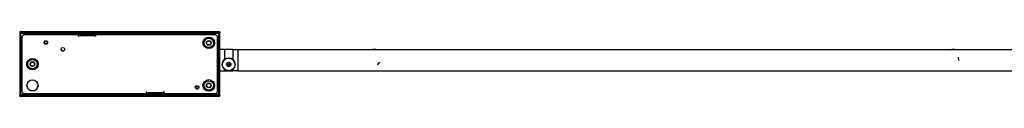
# Model space of a CAD drawing. Header units: millimetres. Extents: x 1587 to 3383, y 1201 to 2916.
# Tile 2 of 3: x 1587 to 2743, y 2840 to 2916. Entities that reach past the tile are written whole.
import ezdxf

# ---------------------------------------------------------------- set-up
doc = ezdxf.new("R2010")
doc.units = ezdxf.units.MM
doc.header["$PDSIZE"] = -1

msp = doc.modelspace()

# ---------------------------------------------------------------- linework, layer by layer
at = {"color": 7, "linetype": 'Continuous', "lineweight": 25}
for p, q in [((1586.6, 2915.5), (1586.6, 2915.2)), ((1821.6, 2915.5), (1586.6, 2915.5)), ((1821.6, 2915.2), (1586.6, 2915.2)), ((1586.6, 2915.2), (1586.6, 2914.4)), ((1821.6, 2914.4), (1586.6, 2914.4)), ((1586.6, 2914.4), (1586.6, 2914.3)), ((1587.4, 2914.3), (1586.6, 2914.3)), ((1586.6, 2914.3), (1586.6, 2841.1)), ((1587.4, 2914.4), (1587.4, 2914.3)), ((1587.4, 2914.3), (1587.4, 2841.1)), ((1588, 2914.1), (1587.5, 2914.4)), ((1588, 2914.1), (1820.2, 2914.1)), ((1588, 2841.9), (1588, 2914.1)), ((1820.2, 2914.1), (1820.2, 2841.9)), ((1820.8, 2914.4), (1820.8, 2914.3)), ((1820.8, 2914.3), (1821.6, 2914.3)), ((1820.8, 2841.1), (1820.8, 2914.3)), ((1821.6, 2915.5), (1821.6, 2915.2)), ((1821.6, 2915.2), (1821.6, 2914.4)), ((1821.6, 2914.4), (1821.6, 2914.3)), ((1821.6, 2841.1), (1821.6, 2914.3)), ((1591.6, 2912.7), (1589.6, 2910.7)), ((1589.6, 2910.7), (1591.6, 2912.7)), ((1589.6, 2844.7), (1589.6, 2910.7)), ((1589.6, 2910.7), (1589.6, 2910.7)), ((1591.6, 2912.7), (1655.1, 2912.7)), ((1591.6, 2912.7), (1591.6, 2912.7)), ((1591.6, 2912.7), (1655.1, 2912.7)), ((1655.1, 2912.7), (1655.1, 2910.5)), ((1655.1, 2912.7), (1655.1, 2912.7)), ((1655.1, 2910.5), (1655.6, 2910.5)), ((1655.6, 2910.5), (1655.1, 2910.5)), ((1655.6, 2912.9), (1655.6, 2912.7)), ((1675.6, 2912.9), (1655.6, 2912.9)), ((1655.6, 2911), (1655.6, 2912.7)), ((1675.6, 2912.7), (1655.6, 2912.7)), ((1655.6, 2910.5), (1655.6, 2911)), ((1675.6, 2911), (1655.6, 2911)), ((1675.6, 2912.7), (1675.6, 2912.9)), ((1675.6, 2912.7), (1675.6, 2911)), ((1675.6, 2911), (1675.6, 2910.5)), ((1675.6, 2910.5), (1676.1, 2910.5)), ((1676.1, 2910.5), (1675.6, 2910.5)), ((1676.1, 2910.5), (1676.1, 2912.7)), ((1676.1, 2912.7), (1816.6, 2912.7)), ((1676.1, 2912.7), (1676.1, 2912.7)), ((1676.1, 2912.7), (1816.6, 2912.7)), ((1816.6, 2912.7), (1816.6, 2912.7)), ((1816.6, 2912.7), (1818.6, 2910.7)), ((1818.6, 2910.7), (1816.6, 2912.7)), ((1818.6, 2910.7), (1818.6, 2910.7)), ((1818.6, 2910.7), (1818.6, 2844.7)), ((1826.9, 2894.7), (1821.6, 2894.7)), ((1836.9, 2894.7), (1826.9, 2894.7)), ((1826.9, 2894.7), (1826.9, 2882.9)), ((1826.9, 2894.7), (1826.9, 2882.9)), ((1836.9, 2894.7), (1836.9, 2883.1)), ((1836.9, 2894.7), (1836.9, 2883.1)), ((1836.9, 2894.7), (1842.8, 2894.7)), ((1842.8, 2894.7), (1842.8, 2869.7)), ((2842.8, 2894.5), (1842.8, 2894.5)), ((2680.4, 2894.6), (2679.9, 2894.5)), ((1819.6, 2878), (1819.6, 2878)), ((1821.6, 2869.7), (1826.9, 2869.7)), ((1824.5, 2877.4), (1824.5, 2877.4)), ((1826.9, 2871.9), (1826.9, 2869.7)), ((1826.9, 2871.9), (1826.9, 2869.7)), ((1826.9, 2869.7), (1836.9, 2869.7)), ((1831.5, 2878.2), (1831.5, 2877.4)), ((1832.5, 2877.4), (1832.5, 2878.2)), ((1833, 2877.5), (1833, 2877.6)), ((1836.9, 2871.7), (1836.9, 2869.7)), ((1836.9, 2871.7), (1836.9, 2869.7)), ((1842.8, 2869.7), (1836.9, 2869.7)), ((1839.5, 2877.4), (1839.5, 2877.4)), ((1842.8, 2870), (2842.8, 2870)), ((1589.6, 2844.7), (1591.6, 2842.7)), ((1735.6, 2845), (1735.1, 2845)), ((1735.1, 2845), (1735.1, 2842.7)), ((1735.6, 2844.3), (1735.1, 2844.3)), ((1735.6, 2844.5), (1735.6, 2845)), ((1735.6, 2844.5), (1755.6, 2844.5)), ((1735.6, 2842.7), (1735.6, 2844.5)), ((1756.1, 2845), (1755.6, 2845)), ((1755.6, 2845), (1755.6, 2844.5)), ((1755.6, 2844.5), (1755.6, 2842.7)), ((1756.1, 2844.3), (1755.6, 2844.3)), ((1756.1, 2842.7), (1756.1, 2845)), ((1816.6, 2842.7), (1818.6, 2844.7)), ((1587.4, 2841.1), (1586.6, 2841.1)), ((1586.6, 2841.1), (1586.6, 2841)), ((1586.6, 2841), (1821.6, 2841)), ((1586.6, 2840.2), (1586.6, 2841)), ((1586.6, 2840.2), (1821.6, 2840.2)), ((1587.4, 2841.3), (1820.8, 2841.3)), ((1820.2, 2841.9), (1588, 2841.9)), ((1735.1, 2842.7), (1591.6, 2842.7)), ((1735.6, 2842.7), (1755.6, 2842.7)), ((1816.6, 2842.7), (1756.1, 2842.7)), ((1820.8, 2841.1), (1821.6, 2841.1)), ((1821.6, 2841.1), (1821.6, 2841)), ((1821.6, 2840.2), (1821.6, 2841))]:
    msp.add_line(p, q, dxfattribs=at)
at = {"color": 7, "linetype": 'Continuous'}
for p, q in [((2006.7, 2876.8), (2009.3, 2879.9)), ((2689.5, 2881.8), (2688.8, 2885.7))]:
    msp.add_line(p, q, dxfattribs=at)
at = {"color": 7, "linetype": 'Continuous', "lineweight": 25}
for centre, radius in [((1617.3, 2903.2), 2.12), ((1617.3, 2903.2), 1.65), ((1617.3, 2903.2), 1.55), ((1808.6, 2902.7), 6.8), ((1808.6, 2902.7), 5.51), ((1808.6, 2902.7), 2.74), ((1808.6, 2902.7), 2.42), ((1637.3, 2895.2), 2.12), ((1601.6, 2877.7), 6.8), ((1601.6, 2877.7), 5.51), ((1601.6, 2877.7), 2.74), ((1601.6, 2877.7), 2.42), ((1832, 2877.4), 7.5), ((1832, 2877.4), 2.5), ((1832, 2877.5), 1), ((1832, 2877.6), 0.75), ((1832, 2877.4), 0.5), ((1601.6, 2852.7), 6.5), ((1808.6, 2852.7), 6.8), ((1808.6, 2852.7), 5.51), ((1794.9, 2850.5), 2.12), ((1794.9, 2850.5), 1.65), ((1794.9, 2850.5), 1.55), ((1808.6, 2852.7), 2.74), ((1808.6, 2852.7), 2.42)]:
    msp.add_circle(centre, radius, dxfattribs=at)
for centre, radius, start, end in [((1617.3, 2903.2), 2.13, 180.0018, 359.9982), ((1637.3, 2895.2), 2.13, 180.0018, 359.9982), ((2003, 2882.5), 12.5, 73.3011, 106.6989), ((2003, 2882.5), 12.3, 76.7558, 103.2442), ((2682.8, 2882.5), 12.5, 73.255, 106.745), ((2682.8, 2882.5), 12.3, 76.6971, 101.0304), ((1815.6, 2878), 4, 318.5891, 41.4109), ((1815.6, 2878), 4, 0.0002, 41.2451), ((1832, 2877.4), 7.5, 0.0017, 179.9983), ((1832, 2877.5), 2.5, 180.0008, 270.0968), ((1832, 2877.6), 1, 182.1596, 354.4963), ((1832, 2877.7), 0.75, 181.6938, 358.3062), ((1832, 2877.5), 2.5, 270.0942, 359.9989), ((1601.6, 2852.7), 6.5, 180.0016, 359.9984), ((1794.9, 2850.5), 2.13, 180.0018, 359.9982)]:
    msp.add_arc(centre, radius, start, end, dxfattribs=at)
for points, knots in [([(1587.5, 2914.4), (1587.5, 2914.4), (1587.5, 2914.3), (1587.7, 2914.2), (1587.9, 2914.1), (1588, 2914.1)], [0, 0, 0, 0, 0.208498, 0.604249, 1, 1, 1, 1]), ([(1820.6, 2914.4), (1820.6, 2914.4), (1820.4, 2914.3), (1820.3, 2914.2), (1820.2, 2914.1)], [0, 0, 0, 0, 0.270092, 1, 1, 1, 1]), ([(1820.2, 2914.1), (1820.2, 2914.1), (1820.4, 2914.2), (1820.6, 2914.3), (1820.6, 2914.4), (1820.7, 2914.4)], [0, 0, 0, 0, 0.3831964, 0.7663928, 1, 1, 1, 1]), ([(1829.7, 2876.8), (1829.6, 2877), (1829.5, 2877.3), (1829.5, 2877.6), (1829.5, 2877.6)], [0, 0, 0, 0, 0.839561, 1, 1, 1, 1]), ([(1832.7, 2875.2), (1832.6, 2875.2), (1832.1, 2875.1), (1831.4, 2875.2), (1830.7, 2875.5), (1830, 2876.1), (1829.8, 2876.6), (1829.7, 2876.8)], [0, 0, 0, 0, 0.1334643, 0.3481732, 0.562882, 0.7775909, 1, 1, 1, 1]), ([(1833.8, 2875.8), (1833.7, 2875.6), (1833.3, 2875.4), (1832.9, 2875.3), (1832.7, 2875.2)], [0, 0, 0, 0, 0.484589, 1, 1, 1, 1]), ([(1587.5, 2841.6), (1587.5, 2841.6), (1587.7, 2841.7), (1587.8, 2841.8), (1588, 2841.9)], [0, 0, 0, 0, 0.23433, 1, 1, 1, 1]), ([(1820.2, 2841.9), (1820.3, 2841.8), (1820.4, 2841.7), (1820.6, 2841.6), (1820.6, 2841.6)], [0, 0, 0, 0, 0.740769, 1, 1, 1, 1])]:
    msp.add_open_spline(points, degree=3, knots=knots, dxfattribs=at)
for points in [[(1588, 2841.9), (1587.9, 2841.9), (1587.7, 2841.8), (1587.5, 2841.7), (1587.4, 2841.5), (1587.4, 2841.4), (1587.4, 2841.4)], [(1820.8, 2841.4), (1820.7, 2841.4), (1820.7, 2841.5), (1820.6, 2841.7), (1820.4, 2841.8), (1820.2, 2841.9), (1820.2, 2841.9)]]:
    msp.add_open_spline(points, degree=3, dxfattribs=at)
at = {"color": 7, "linetype": 'Continuous'}
for p in [(2689.1, 2883.8), (2008, 2878.4)]:
    msp.add_point(p, dxfattribs=at)

doc.saveas('drawing.dxf')
